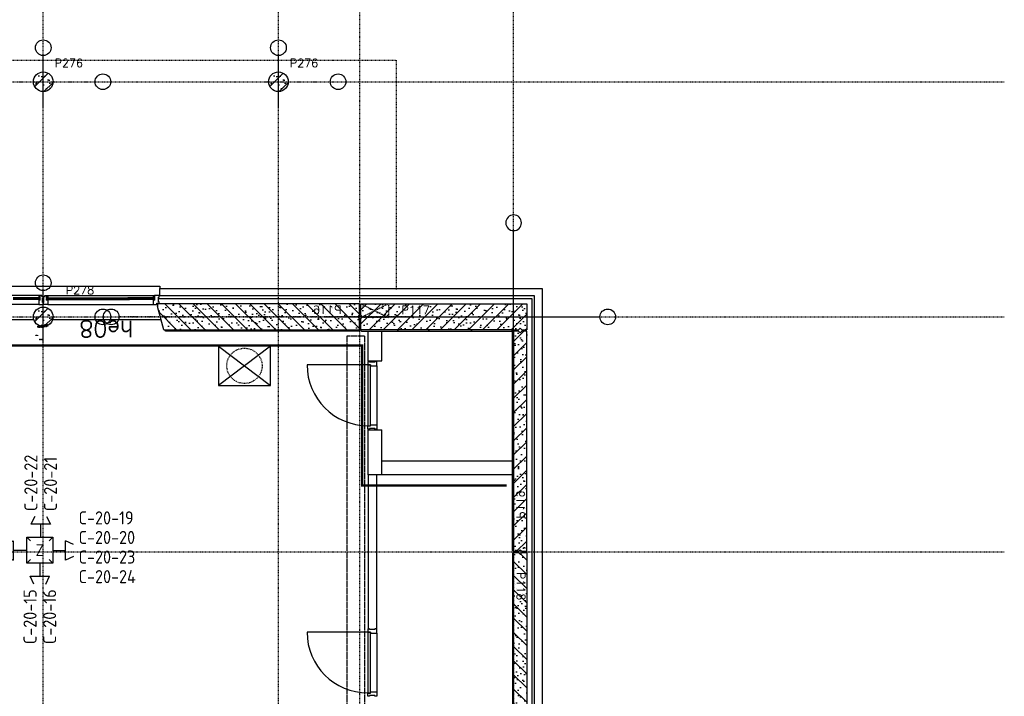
# Model space of a CAD drawing. Extents: x 0 to 1537, y 0 to 841.
# Tile 54 of 58: x 765 to 915, y 590 to 694. Entities that reach past the tile are written whole.
import ezdxf
from ezdxf.enums import TextEntityAlignment as Align

# ---------------------------------------------------------------- set-up
doc = ezdxf.new("R2010")
doc.units = 0
doc.header["$PDSIZE"] = 2
for name, pattern in [('B0402', [9.375, 6.25, -3.125]), ('B0702', [1.171875, 0.78125, -0.390625]), ('DASHDOT', [25.4, 12.7, -6.35, 0, -6.35]), ('DASHDOT2', [12.7, 6.35, -3.175, 0, -3.175]), ('E0001', [1, 1, 0]), ('HIDDEN', [0.375, 0.25, -0.125])]:
    doc.linetypes.add(name, pattern=pattern)
doc.layers.get('0').update_dxf_attribs({"linetype": 'CONTINUOUS'})
for name, color, linetype in [('AB$1A---_ATTRIB', 9, 'CONTINUOUS'), ('AL$1A---_ALGEMEEN', 9, 'CONTINUOUS'), ('AT$1A---_TEKSTB', 8, 'CONTINUOUS'), ('GOTEN', 3, 'CONTINUOUS'), ('STRAMIEN', 1, 'CONTINUOUS'), ('VITELCODERING', 5, 'CONTINUOUS'), ('VITELDATA', 1, 'CONTINUOUS')]:
    doc.layers.add(name, color=color, linetype=linetype)
doc.styles.add('B-01', font='romans.shx', dxfattribs={"width": 1.2})
doc.styles.add('ROMANS', font='romans.shx', dxfattribs={"height": 300})
doc.styles.get("Standard").update_dxf_attribs({"font": 'ISO'})

# ---------------------------------------------------------------- blocks, each defined once
blk = doc.blocks.new('-GLASA')
at = {"layer": 'AL$1A---_ALGEMEEN', "color": 15, "ltscale": 2}
for p, q in [((5, 27), (407, 27)), ((5, 27), (5, 3)), ((5, 22), (407, 22)), ((5, 7), (407, 7)), ((5, 3), (407, 3)), ((13, 22), (13, 7))]:
    blk.add_line(p, q, dxfattribs=at)
at = {"layer": 'AL$1A---_ALGEMEEN', "color": 15}
for p, q in [((17, 30), (21, 27)), ((17, 0), (21, 3))]:
    blk.add_line(p, q, dxfattribs=at)
at = {"layer": 'AL$1A---_ALGEMEEN', "color": 15, "ltscale": 2}
blk.add_lwpolyline([(5, 3), (0, 3), (5, 27), (0, 27), (5, 3)], dxfattribs=at)
at = {"layer": 'AL$1A---_ALGEMEEN'}
for p in [(0, 30), (0, 0)]:
    blk.add_point(p, dxfattribs=at)
blk = doc.blocks.new('-STR-H2')
at = {"layer": 'AL$1A---_ALGEMEEN', "linetype": 'DASHDOT', "ltscale": 0.5}
blk.add_line((-3600, 0), (-9880, 0), dxfattribs=at)
at = {"layer": 'AL$1A---_ALGEMEEN', "linetype": 'Continuous', "ltscale": 2}
blk.add_circle((-10000, 0), 120, dxfattribs=at)
for p in [(-8560, 0), (-4960, 0)]:
    blk.add_point(p, dxfattribs=at)
blk = doc.blocks.new('-STR-P2')
at = {"layer": 'AL$1A---_ALGEMEEN', "linetype": 'DASHDOT', "ltscale": 0.1}
for p, q in [((0, -401), (0, 401)), ((-401, 0), (793, 0))]:
    blk.add_line(p, q, dxfattribs=at)
at = {"layer": 'AL$1A---_ALGEMEEN', "linetype": 'Continuous', "ltscale": 2}
for centre in [(0, 521), (913, 0)]:
    blk.add_circle(centre, 120, dxfattribs=at)
blk.add_point((0, 0), dxfattribs=at)
blk = doc.blocks.new('XREF_B-A3-II-112')
at = {"layer": 'AL$1A---_ALGEMEEN', "ltscale": 2}
h = blk.add_hatch(dxfattribs=at)
h.set_pattern_fill('PREFB', color=8, scale=8, angle=180, style=0)
h.set_pattern_definition([(225, (90263.04, 90603.07), (108.61, -108.61), []), (197, (90263.04, 90603.07), (-41.26, -127.724), [0, -130.56, -73.92, 0, -107.52]), (228, (90263.04, 90603.07), (29.465, -129.875), [0, -129.28, 0, -131.84, 0, -106.24]), (251, (90263.04, 90603.07), (76.66, -107.62), [0, -128, 0, -768, -105.28])])
h.paths.add_polyline_path([(90413, 90603, 1), (90113, 90603, 1)])
h = blk.add_hatch(dxfattribs=at)
h.set_pattern_fill('PREFB', color=8, scale=8, angle=180, style=0)
h.set_pattern_definition([(225, (93863.04, 90603.07), (108.61, -108.61), []), (197, (93863.04, 90603.07), (-41.26, -127.724), [0, -130.56, -73.92, 0, -107.52]), (228, (93863.04, 90603.07), (29.465, -129.875), [0, -129.28, 0, -131.84, 0, -106.24]), (251, (93863.04, 90603.07), (76.66, -107.62), [0, -128, 0, -768, -105.28])])
h.paths.add_polyline_path([(94013, 90603, 1), (93713, 90603, 1)])
h = blk.add_hatch(dxfattribs=at)
h.set_pattern_fill('PREFB', color=8, scale=8, angle=180, style=0)
h.set_pattern_definition([(225, (90263.04, 87003.07), (108.61, -108.61), []), (197, (90263.04, 87003.07), (-41.26, -127.724), [0, -130.56, -73.92, 0, -107.52]), (228, (90263.04, 87003.07), (29.465, -129.875), [0, -129.28, 0, -131.84, 0, -106.24]), (251, (90263.04, 87003.07), (76.66, -107.62), [0, -128, 0, -768, -105.28])])
h.paths.add_polyline_path([(90413, 87003, 1), (90113, 87003, 1)])
h = blk.add_hatch(dxfattribs=at)
h.set_pattern_fill('PREFB', color=8, scale=8, angle=180, style=0)
h.set_pattern_definition([(315, (93863.04, 87003.07), (-108.612, -108.612), []), (343, (93863.04, 87003.07), (41.26, -127.724), [0, -130.56, -73.92, 0, -107.52]), (312, (93863.04, 87003.07), (-29.465, -129.875), [0, -129.28, 0, -131.84, 0, -106.24]), (289, (93863.04, 87003.07), (-76.6585, -107.621), [0, -128, 0, -768, -105.28])])
h.paths.add_polyline_path([(92011, 87163), (92011, 87203), (95106, 87203), (95106, 87028), (95081, 87003), (92054, 87003)])
h.paths.add_polyline_path([(92054, 87003), (95081, 87003), (95106, 86978), (95106, 86803), (92108, 86803)])
h = blk.add_hatch(dxfattribs=at)
h.set_pattern_fill('PREFB', color=8, scale=8, angle=180, style=0)
h.set_pattern_definition([(225, (97463.04, 87003.07), (108.612, -108.612), []), (197, (97463.04, 87003.07), (-41.26, -127.724), [0, -130.56, -73.92, 0, -107.52]), (228, (97463.04, 87003.07), (29.465, -129.875), [0, -129.28, 0, -131.84, 0, -106.24]), (251, (97463.04, 87003.07), (76.6585, -107.621), [0, -128, 0, -768, -105.28])])
h.paths.add_polyline_path([(97663, 87003), (95546, 87003), (95546, 86993), (95141, 86993), (95126, 86978), (95126, 86803), (97443, 86803), (97538, 86803), (97563, 86828), (97588, 86803), (97663, 86803)])
h.paths.add_polyline_path([(97663, 87203), (95546, 87203), (95546, 87003), (97663, 87003)])
h.paths.add_polyline_path([(95546, 87203), (95336, 87098), (95526, 87003), (95546, 87003)])
h.paths.add_polyline_path([(95546, 87203), (95126, 87203), (95336, 87098)])
h.paths.add_polyline_path([(95126, 87203), (95126, 87028), (95149, 87005), (95336, 87098)])
h.paths.add_polyline_path([(95336, 87098), (95149, 87005), (95151, 87003), (95526, 87003)])
h.paths.add_polyline_path([(95526, 87003), (95151, 87003), (95141, 86993), (95546, 86993)])
h = blk.add_hatch(dxfattribs=at)
h.set_pattern_fill('PREFB', color=8, scale=8, angle=180, style=0)
h.set_pattern_definition([(225, (97463.04, 87003.07), (-108.6116, 108.6116), []), (253, (97463.04, 87003.07), (-127.7242, -41.26), [0, -130.56, -73.92, 0, -107.52]), (222, (97463.04, 87003.07), (-129.875, 29.465), [0, -129.28, 0, -131.84, 0, -106.24]), (199, (97463.04, 87003.07), (-107.621, 76.6585), [0, -128, 0, -768, -105.28])])
h.paths.add_polyline_path([(97663, 86783), (97663, 83413), (97588, 83413), (97563, 83438), (97538, 83413), (97463, 83413), (97463, 86783), (97538, 86783), (97563, 86758), (97588, 86783)])
h = blk.add_hatch(dxfattribs=at)
h.set_pattern_fill('PREFB', color=8, scale=8, angle=90, style=0)
h.set_pattern_definition([(135, (97463.04, 79803.07), (-108.6116, -108.6116), []), (107, (97463.04, 79803.07), (-127.7242, 41.26), [0, -130.56, -73.92, 0, -107.52]), (138, (97463.04, 79803.07), (-129.875, -29.465), [0, -129.28, 0, -131.84, 0, -106.24]), (161, (97463.04, 79803.07), (-107.621, -76.6585), [0, -128, 0, -768, -105.28])])
h.paths.add_polyline_path([(97588, 79813), (97663, 79813), (97663, 83393), (97588, 83393), (97563, 83368), (97538, 83393), (97463, 83393), (97463, 79813), (97538, 79813), (97563, 79838)])
at = {"layer": 'AL$1A---_ALGEMEEN', "color": 8, "linetype": 'B0702', "ltscale": 3}
for p, q in [((74063, 90932), (95663, 90932)), ((95663, 90932), (95663, 87423))]:
    blk.add_line(p, q, dxfattribs=at)
at = {"layer": 'AL$1A---_ALGEMEEN', "color": 8, "ltscale": 2}
for p, q in [((77678, 87475), (92048, 87475)), ((92048, 87475), (92048, 87438)), ((92048, 87438), (97898, 87438)), ((92048, 87323), (92048, 87438)), ((97898, 87438), (97898, 72168)), ((90211, 87332), (88491, 87332)), ((90211, 87265), (90194, 87265)), ((90194, 87265), (90194, 87193)), ((90241, 87332), (90211, 87332)), ((90211, 87332), (90211, 87265)), ((90241, 87317), (90241, 87332)), ((90261, 87317), (90241, 87317)), ((90252, 87223), (90252, 87292)), ((90252, 87292), (90261, 87292)), ((90261, 87292), (90261, 87317)), ((90265, 87292), (90265, 87317)), ((90265, 87317), (90285, 87317)), ((90274, 87292), (90265, 87292)), ((90274, 87223), (90274, 87292)), ((90285, 87317), (90285, 87332)), ((90285, 87332), (90315, 87332)), ((90315, 87332), (91965, 87332)), ((90315, 87332), (90315, 87265)), ((90315, 87265), (90332, 87265)), ((90332, 87265), (90332, 87193)), ((90648, 87292), (91581, 87292)), ((90648, 87288), (91581, 87288)), ((90648, 87273), (91581, 87273)), ((90648, 87268), (91581, 87268)), ((92038, 87283), (97743, 87283)), ((97783, 87323), (92048, 87323)), ((97743, 87283), (97743, 72323)), ((97783, 72283), (97783, 87323)), ((90194, 87193), (88508, 87193)), ((90194, 87193), (90261, 87193)), ((90261, 87223), (90252, 87223)), ((90261, 87193), (90261, 87223)), ((90265, 87193), (90265, 87223)), ((90265, 87223), (90274, 87223)), ((90332, 87193), (90265, 87193)), ((90332, 87193), (91948, 87193)), ((90113, 86958), (86813, 86958)), ((92054, 86958), (90413, 86958)), ((93743, 86553), (92943, 85953)), ((92943, 86553), (93743, 85953))]:
    blk.add_line(p, q, dxfattribs=at)
at = {"layer": 'AL$1A---_ALGEMEEN', "color": 8, "linetype": 'Continuous'}
for p, q in [((92011, 87203), (92011, 87163)), ((95106, 87203), (92011, 87203)), ((92108, 86803), (92011, 87163)), ((95106, 87028), (95106, 87203)), ((95126, 87028), (95126, 87203)), ((95126, 87203), (97663, 87203)), ((97663, 87203), (97663, 86803)), ((95081, 87003), (95106, 87028)), ((95106, 86978), (95081, 87003)), ((95106, 86803), (95106, 86978)), ((95151, 87003), (95126, 87028)), ((95126, 86978), (95151, 87003)), ((95126, 86803), (95126, 86978)), ((97563, 86828), (97538, 86803)), ((97588, 86803), (97563, 86828)), ((92108, 86803), (95106, 86803)), ((97443, 86803), (95126, 86803)), ((97443, 86803), (97443, 86803)), ((97443, 86803), (97538, 86803)), ((97538, 86783), (97463, 86783)), ((97463, 86783), (97463, 83413)), ((97563, 86758), (97538, 86783)), ((97588, 86783), (97563, 86758)), ((97588, 86803), (97663, 86803)), ((97663, 86783), (97588, 86783)), ((97463, 83413), (97538, 83413)), ((97538, 83413), (97563, 83438)), ((97563, 83438), (97588, 83413)), ((97588, 83413), (97663, 83413))]:
    blk.add_line(p, q, dxfattribs=at)
at = {"layer": 'AL$1A---_ALGEMEEN', "color": 8, "linetype": 'HIDDEN', "ltscale": 0.2}
for p, q in [((95126, 86993), (95546, 87203)), ((95126, 87203), (95546, 86993)), ((95546, 87203), (95546, 86993)), ((95546, 86993), (95126, 86993))]:
    blk.add_line(p, q, dxfattribs=at)
at = {"layer": 'AL$1A---_ALGEMEEN', "color": 8, "linetype": 'DASHDOT', "ltscale": 0.5}
for p, q in [((95871, 87003), (91423, 87003)), ((94571, 87003), (98783, 87003))]:
    blk.add_line(p, q, dxfattribs=at)
at = {"layer": 'AL$1A---_ALGEMEEN', "color": 8}
for p, q in [((92133, 86783), (92128, 86803)), ((95096, 86783), (92133, 86783)), ((95106, 86793), (95096, 86783)), ((95106, 86803), (95106, 86793)), ((95126, 86803), (95126, 86793)), ((95126, 86793), (95136, 86783)), ((95136, 86783), (97433, 86783)), ((95237, 86328), (95237, 86783)), ((95237, 86783), (95337, 86783)), ((95447, 86328), (95447, 86783)), ((97433, 86783), (97453, 86803)), ((97453, 86783), (97443, 86773)), ((97443, 83423), (97443, 86773)), ((97453, 86783), (97463, 86783)), ((97663, 83413), (97663, 86783)), ((93743, 86553), (92943, 86553)), ((92943, 86553), (92943, 85953)), ((93743, 85953), (93743, 86553)), ((95231, 86266), (94301, 86266)), ((95237, 86328), (95447, 86328)), ((95369, 86251), (95369, 85350)), ((92943, 85953), (93743, 85953)), ((95237, 85273), (95447, 85273)), ((95237, 84583), (95237, 85273)), ((95447, 84583), (95447, 85273)), ((97443, 84793), (95447, 84793)), ((97443, 84783), (97443, 84583)), ((95237, 84583), (95237, 82227)), ((97443, 84583), (95237, 84583)), ((95362, 84583), (95362, 82227)), ((97453, 83413), (97443, 83423)), ((97453, 83393), (97443, 83383)), ((97443, 83383), (97443, 79823)), ((97463, 83413), (97453, 83413)), ((97463, 83393), (97453, 83393)), ((95231, 82175), (94301, 82175)), ((95369, 82161), (95369, 81260))]:
    blk.add_line(p, q, dxfattribs=at)
for points in [[(90211, 87322), (90194, 87322), (90194, 87295), (90211, 87295)], [(90315, 87322), (90332, 87322), (90332, 87295), (90315, 87295)], [(91965, 87322), (91948, 87322), (91948, 87295), (91965, 87295)]]:
    blk.add_lwpolyline(points, close=True, dxfattribs=at)
at = {"layer": 'AL$1A---_ALGEMEEN', "color": 8, "ltscale": 2}
blk.add_lwpolyline([(91948, 87193), (92001, 87193), (92001, 87213), (92038, 87213), (92038, 87233), (92028, 87233), (92028, 87302), (92038, 87302), (92038, 87332), (91965, 87332), (91965, 87265), (91948, 87265), (91948, 87193)], dxfattribs=at)
for points in [[(95369, 86251), (95369, 86318), (95340, 86318), (95340, 86308), (95259, 86308), (95259, 86318), (95230, 86318), (95230, 86268), (95273, 86268), (95273, 86251)], [(95271, 86266), (95231, 86266), (95231, 85336), (95271, 85336)], [(95369, 85350), (95369, 85283), (95340, 85283), (95340, 85293), (95259, 85293), (95259, 85283), (95230, 85283), (95230, 85333), (95273, 85333), (95273, 85350)], [(95369, 82160), (95369, 82227), (95340, 82227), (95340, 82217), (95259, 82217), (95259, 82227), (95230, 82227), (95230, 82177), (95273, 82177), (95273, 82160)], [(95271, 82175), (95231, 82175), (95231, 81245), (95271, 81245)], [(95369, 81260), (95369, 81193), (95340, 81193), (95340, 81203), (95259, 81203), (95259, 81193), (95230, 81193), (95230, 81243), (95273, 81243), (95273, 81260)]]:
    blk.add_lwpolyline(points, close=True, dxfattribs=at)
at = {"layer": 'AL$1A---_ALGEMEEN', "color": 8, "linetype": 'Continuous'}
blk.add_lwpolyline([(97663, 79813), (97588, 79813), (97563, 79838), (97538, 79813), (97463, 79813), (97463, 83393), (97538, 83393), (97563, 83368), (97588, 83393), (97663, 83393)], close=True, dxfattribs=at)
at = {"layer": 'AL$1A---_ALGEMEEN', "color": 8, "ltscale": 2}
for centre in [(90263, 90603), (93863, 90603), (90263, 87003)]:
    blk.add_circle(centre, 150, dxfattribs=at)
at = {"layer": 'AL$1A---_ALGEMEEN', "color": 8, "linetype": 'Continuous'}
for centre in [(90263, 90603), (93863, 90603), (90263, 87003)]:
    blk.add_circle(centre, 150, dxfattribs=at)
at = {"layer": 'AL$1A---_ALGEMEEN', "color": 8, "linetype": 'Continuous', "ltscale": 2}
for centre in [(91303, 87003), (98903, 87003)]:
    blk.add_circle(centre, 120, dxfattribs=at)
at = {"layer": 'AL$1A---_ALGEMEEN', "color": 8, "linetype": 'B0402', "ltscale": 0.2}
blk.add_circle((93343, 86253), 270, dxfattribs=at)
at = {"layer": 'AL$1A---_ALGEMEEN', "color": 8}
for centre in [(95231, 86266), (95231, 82175)]:
    blk.add_arc(centre, 930, 180, 270, dxfattribs=at)
at = {"layer": 'AL$1A---_ALGEMEEN', "color": 8, "linetype": 'Continuous', "ltscale": 2}
for p in [(93863, 87003), (95116, 87003), (97463, 86793)]:
    blk.add_point(p, dxfattribs=at)
at = {"layer": 'STRAMIEN', "color": 8, "linetype": 'DASHDOT2'}
for p, q in [((90263, 35276), (90263, 95903)), ((93863, 35276), (93863, 95913)), ((95103, 95903), (95103, 35276)), ((97463, 35276), (97463, 95913)), ((18063, 90603), (104973, 90603)), ((18063, 87003), (104973, 87003)), ((18063, 83403), (104973, 83403))]:
    blk.add_line(p, q, dxfattribs=at)
at = {"layer": 'AL$1A---_ALGEMEEN', "color": 8, "linetype": 'DASHDOT', "ltscale": 0.5}
for p in [(90263, 90603), (93863, 90603), (90263, 87003)]:
    blk.add_blockref('-STR-P2', p, dxfattribs=at)
at = {"layer": 'AL$1A---_ALGEMEEN', "color": 8, "linetype": 'Continuous', "ltscale": 2, "extrusion": (0, 0, -1), "zscale": -1, "rotation": 270}
blk.add_blockref('-STR-H2', (-97463, 78443), dxfattribs=at)
at = {"layer": 'AL$1A---_ALGEMEEN', "color": 8, "ltscale": 2, "rotation": 180}
for p in [(90211, 87295), (91965, 87295)]:
    blk.add_blockref('-GLASA', p, dxfattribs=at)
at = {"layer": 'AL$1A---_ALGEMEEN', "color": 8, "ltscale": 2, "xscale": -1, "rotation": 180}
blk.add_blockref('-GLASA', (90315, 87295), dxfattribs=at)
at = {"layer": 'AL$1A---_ALGEMEEN', "color": 8, "linetype": 'DASHDOT', "ltscale": 0.5, "rotation": 89.99999999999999}
blk.add_blockref('-STR-H2', (97463, 88363), dxfattribs=at)
at = {"layer": 'AB$1A---_ATTRIB', "color": 8, "linetype": 'Continuous', "style": 'ROMANS'}
for tag, p, height in [('RUIMTENUMMER', (60177, 86637), 200), ('PEILMAAT', (60123, 86380), 150), ('RUIMTENUMMER', (23322, 85669), 200), ('PEILMAAT', (23267, 85412), 150), ('RUIMTENUMMER', (25656, 84910), 200), ('RUIMTENUMMER', (66336, 84907), 200), ('PEILMAAT', (25602, 84653), 150), ('PEILMAAT', (66282, 84649), 150), ('RUIMTENUMMER', (23537, 82919), 200), ('PEILMAAT', (23482, 82661), 150), ('RUIMTENUMMER', (84269, 82608), 200), ('PEILMAAT', (84214, 82351), 150), ('RUIMTENUMMER', (23681, 80585), 200), ('PEILMAAT', (23626, 80328), 150), ('RUIMTENUMMER', (22894, 79094), 200), ('RUIMTENUMMER', (66336, 79048), 200), ('PEILMAAT', (22839, 78837), 150), ('PEILMAAT', (66282, 78791), 150), ('RUIMTENUMMER', (84269, 77245), 200), ('PEILMAAT', (84214, 76988), 150), ('RUIMTENUMMER', (75644, 75605), 200), ('RUIMTENUMMER', (81101, 75686), 200), ('RUIMTENUMMER', (83671, 75687), 200), ('RUIMTENUMMER', (86015, 75686), 200), ('RUIMTENUMMER', (25752, 75504), 200), ('PEILMAAT', (81047, 75429), 150), ('PEILMAAT', (83616, 75430), 150), ('PEILMAAT', (85961, 75429), 150), ('PEILMAAT', (25698, 75247), 150), ('PEILMAAT', (75590, 75347), 150), ('RUIMTENUMMER', (93081, 75257), 200), ('PEILMAAT', (93026, 75000), 150), ('RUIMTENUMMER', (88630, 74488), 200), ('RUIMTENUMMER', (73290, 74100), 200), ('PEILMAAT', (88576, 74231), 150), ('RUIMTENUMMER', (75369, 73882), 200), ('PEILMAAT', (73235, 73843), 150), ('PEILMAAT', (75315, 73624), 150), ('RUIMTENUMMER', (78391, 73378), 200), ('RUIMTENUMMER', (23083, 73242), 200), ('RUIMTENUMMER', (25752, 73237), 200), ('PEILMAAT', (78337, 73120), 150), ('PEILMAAT', (23029, 72985), 150), ('PEILMAAT', (25698, 72979), 150), ('RUIMTENUMMER', (44810, 70416), 200), ('PEILMAAT', (44756, 70158), 150), ('RUIMTENUMMER', (83574, 63583), 200), ('RUIMTENUMMER', (44810, 63429), 200), ('PEILMAAT', (83520, 63326), 150), ('PEILMAAT', (44756, 63172), 150), ('RUIMTENUMMER', (75343, 53663), 200), ('RUIMTENUMMER', (78500, 53652), 200), ('PEILMAAT', (75289, 53406), 150), ('PEILMAAT', (78446, 53394), 150), ('RUIMTENUMMER', (23322, 53269), 200), ('PEILMAAT', (23267, 53012), 150), ('RUIMTENUMMER', (25658, 52384), 200), ('PEILMAAT', (25603, 52127), 150), ('RUIMTENUMMER', (23527, 50518), 200), ('PEILMAAT', (23472, 50260), 150), ('RUIMTENUMMER', (80352, 50113), 200), ('PEILMAAT', (80297, 49856), 150), ('RUIMTENUMMER', (73192, 49570), 200), ('PEILMAAT', (73138, 49313), 150), ('RUIMTENUMMER', (81728, 49257), 200), ('PEILMAAT', (81673, 49000), 150), ('RUIMTENUMMER', (76409, 48643), 200), ('RUIMTENUMMER', (79143, 48643), 200), ('PEILMAAT', (76354, 48386), 150), ('PEILMAAT', (79089, 48386), 150), ('RUIMTENUMMER', (23681, 48185), 200), ('PEILMAAT', (23626, 47928), 150), ('RUIMTENUMMER', (22696, 46692), 200), ('RUIMTENUMMER', (77664, 46745), 200), ('PEILMAAT', (22641, 46435), 150), ('PEILMAAT', (77610, 46488), 150), ('RUIMTENUMMER', (87918, 45636), 200), ('PEILMAAT', (87863, 45379), 150), ('RUIMTENUMMER', (77664, 43246), 200), ('RUIMTENUMMER', (24055, 43108), 200), ('RUIMTENUMMER', (25752, 43104), 200), ('PEILMAAT', (77610, 42989), 150), ('PEILMAAT', (24001, 42851), 150), ('PEILMAAT', (25698, 42847), 150), ('RUIMTENUMMER', (25752, 40842), 200), ('PEILMAAT', (25698, 40585), 150), ('RUIMTENUMMER', (76511, 38932), 200), ('RUIMTENUMMER', (80009, 38932), 200), ('PEILMAAT', (76457, 38675), 150), ('PEILMAAT', (79955, 38675), 150), ('RUIMTENUMMER', (81728, 37671), 200), ('PEILMAAT', (81673, 37413), 150)]:
    blk.add_attdef(tag, p, '', height=height, dxfattribs=at)
for tag, p, height in [('RUIMTENUMMER', (22253, 82959), 200), ('PEILMAAT', (22510, 82905), 150), ('RUIMTENUMMER', (22255, 50559), 200), ('PEILMAAT', (22512, 50505), 150)]:
    blk.add_attdef(tag, p, '', height=height, rotation=90, dxfattribs=at)
at = {"layer": 'AB$1A---_ATTRIB', "color": 8, "style": 'B-01', "oblique": 15, "flags": 1}
for tag, p in [('SCHACHT', (75598, 75883)), ('KOOI', (75868, 75883)), ('DAGMAAT', (76138, 75883)), ('GEWICHT', (76408, 75883)), ('PERSONEN', (76678, 75883))]:
    blk.add_attdef(tag, p, '', height=180, rotation=270, dxfattribs=at)
at = {"layer": 'AT$1A---_TEKSTB', "color": 8, "ltscale": 2, "style": 'ROMANS'}
for s, p in [('P276', (90438, 90827)), ('P276', (94038, 90827)), ('P278', (90609, 87348)), ('P117', (95747, 87045))]:
    blk.add_text(s, height=125, dxfattribs=at).set_placement(p)
at = {"layer": 'AT$1A---_TEKSTB', "color": 8, "ltscale": 2, "style": 'ROMANS', "oblique": -180, "text_generation_flag": 4}
for s, rotation, p in [('P116', 180, (94828, 87048)), ('P119', 90, (97505, 83913))]:
    blk.add_text(s, height=125, rotation=rotation, dxfattribs=at).set_placement(p)
at = {"layer": 'AT$1A---_TEKSTB', "color": 8, "ltscale": 2, "style": 'ROMANS'}
for s, height, rotation, p in [('-17x27a', 20, 180, (90292, 86859)), ('-17x27a', 20, 180, (90292, 86859)), ('-67x139b', 20, 180, (90342, 86869)), ('-67x139b', 20, 180, (90342, 86869)), ('buiten kozijn', 7, 180, (90292, 86876)), ('buiten kozijn', 7, 180, (90292, 86876)), ('buiten kozijn', 7, 180, (90342, 86886)), ('buiten kozijn', 7, 180, (90342, 86886)), ('he08', 250, 180, (91639, 86943)), ('17x27', 10, 180, (90186, 86725)), ('17x27', 10, 180, (90186, 86725)), ('67x139', 10, 180, (90254, 86663)), ('67x139', 10, 180, (90254, 86663)), ('P118', 125, 270, (97513, 83096))]:
    blk.add_text(s, height=height, rotation=rotation, dxfattribs=at).set_placement(p)
blk = doc.blocks.new('DAT030')
for p, q in [((-2, 2), (-1.41, 1.41)), ((-2, -2), (-2, 2)), ((-2, 2), (2, 2)), ((2, 2), (1.41, 1.41)), ((2, 2), (2, -2)), ((-1.41, -1.41), (-2, -2)), ((1.41, -1.41), (2, -2)), ((2, -2), (-2, -2))]:
    blk.add_line(p, q)
at = {"color": 4}
blk.add_attdef('NR', text='', height=1.8, dxfattribs=at).set_placement((0, 0), align=Align.MIDDLE)
blk = doc.blocks.new('$DAT003')
for p, q in [((0, 0), (2, 0)), ((3.2, 0.9), (2, 1.5)), ((2, -1.5), (2, 1.5)), ((3.2, -0.9), (2, -1.5))]:
    blk.add_line(p, q)

msp = doc.modelspace()

# ---------------------------------------------------------------- linework, layer by layer
at = {"layer": 'GOTEN', "linetype": 'E0001'}
for p, q in [((814.8, 645.33), (814.8, 556.33)), ((817.5, 645.33), (814.8, 645.33)), ((817.5, 645.33), (817.5, 554.33))]:
    msp.add_line(p, q, dxfattribs=at)
at = {"layer": 'GOTEN', "linetype": 'DASHDOT', "const_width": 0.35}
msp.add_lwpolyline([(591.48, 643.91), (817.15, 643.91), (817.15, 622.46), (839.25, 622.46)], dxfattribs=at)

# ---------------------------------------------------------------- block references
at = {"layer": 'VITELDATA', "xscale": 0.01, "yscale": 0.01, "zscale": 0.01}
msp.add_blockref('XREF_B-A3-II-112', (-134.29, -221.75), dxfattribs=at)
at = {"layer": 'VITELDATA'}
for p, rotation in [((767.95, 614.53), 90), ((765.75, 612.5), 180), ((767.82, 610.56), 270)]:
    msp.add_blockref('$DAT003', p, dxfattribs=dict(at, rotation=rotation))
msp.add_blockref('DAT030', (767.82, 612.56), dxfattribs=at).add_auto_attribs({'NR': 'Z'})
msp.add_blockref('$DAT003', (769.75, 612.5), dxfattribs=at)

# ---------------------------------------------------------------- texts
at = {"layer": 'VITELCODERING'}
for s, p in [('C-20-22', (767.45, 618.53)), ('C-20-21', (770.45, 618.53))]:
    msp.add_text(s, height=2, rotation=90, dxfattribs=at).set_placement(p)
for s, p in [('C-20-19', (773.75, 616.5)), ('C-20-20', (773.75, 613.5)), ('C-20-23', (773.75, 610.5)), ('C-20-24', (773.75, 607.5))]:
    msp.add_text(s, height=2, dxfattribs=at).set_placement(p)
for s, p in [('C-20-15', (767.32, 606.56)), ('C-20-16', (770.32, 606.56))]:
    msp.add_text(s, height=2, rotation=90, dxfattribs=at).set_placement(p, align=Align.RIGHT)

doc.saveas('drawing.dxf')
